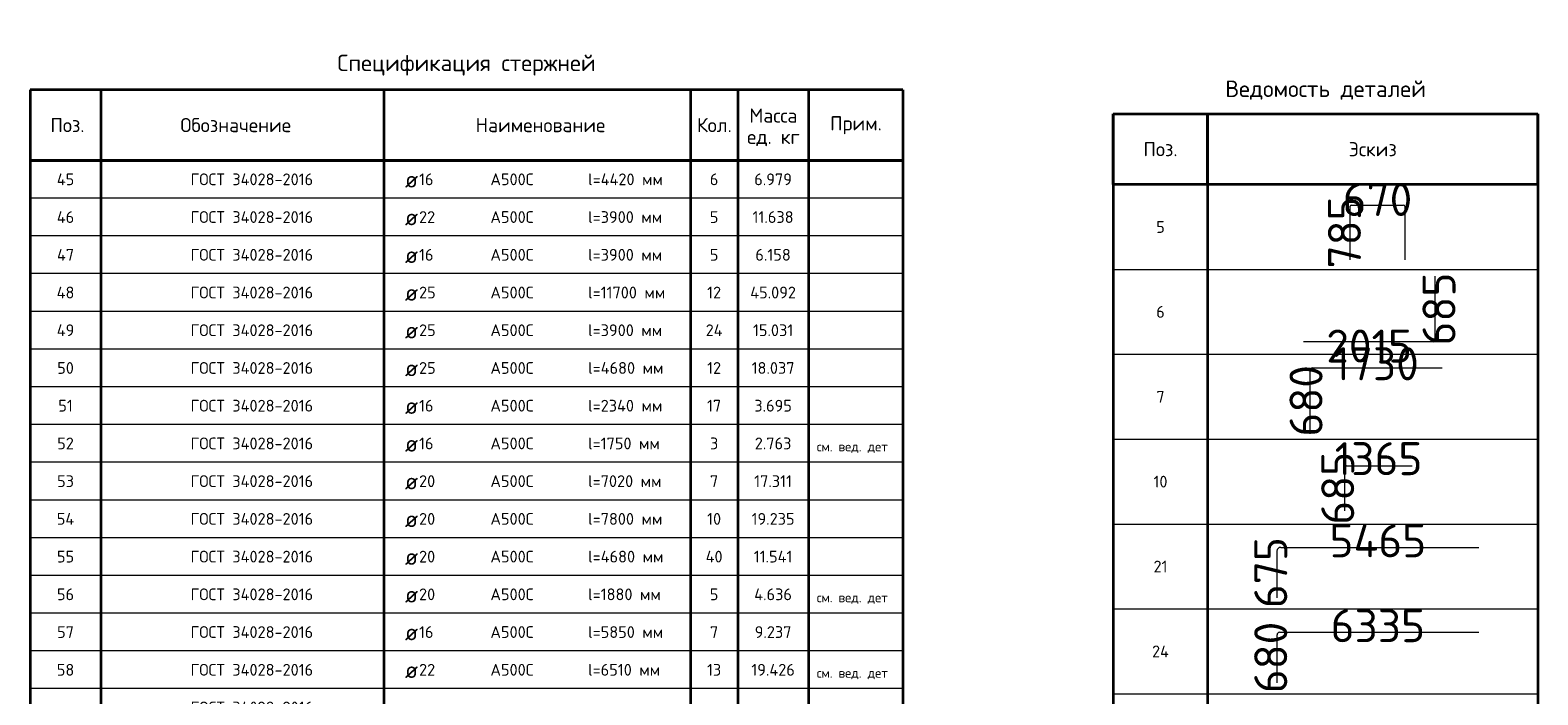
# Model space of a CAD drawing. Header units: millimetres. Extents: x -3483 to 105345, y -283423 to 72284.
# Tile 150 of 155: x 84819 to 91212, y 59000 to 61819. Entities that reach past the tile are written whole.
import ezdxf

# ---------------------------------------------------------------- set-up
doc = ezdxf.new("R2010")
doc.units = ezdxf.units.MM
doc.layers.add('Standard', color=7, linetype='Continuous', lineweight=25)
doc.styles.add('ARIAL', font='ARIAL.TTF')
doc.styles.add('ISOCPEUR', font='ISOCPEUR')

msp = doc.modelspace()

# ---------------------------------------------------------------- linework, layer by layer
at = {"layer": 'Standard', "color": 7, "linetype": 'Continuous', "lineweight": 35, "transparency": 33554687}
for p, q in [((88519.2, 61566.6), (84819.2, 61566.6)), ((84819.2, 61566.6), (84819.2, 61266.6)), ((85119.2, 61566.6), (85119.2, 61266.6)), ((86319.2, 61566.6), (86319.2, 61266.6)), ((87619.2, 61566.6), (87619.2, 61266.6)), ((87819.2, 61566.6), (87819.2, 61266.6)), ((88119.2, 61566.6), (88119.2, 61266.6)), ((88519.2, 61566.6), (88519.2, 61266.6)), ((89411.8, 61464.5), (91211.8, 61464.5)), ((89411.8, 61164.5), (89411.8, 61464.5)), ((89411.8, 61464.5), (89411.8, 60804.5)), ((89811.8, 61164.5), (89811.8, 61464.5)), ((89811.8, 61464.5), (89811.8, 60804.5)), ((91211.8, 61164.5), (91211.8, 61464.5)), ((91211.8, 61464.5), (91211.8, 60804.5)), ((88519.2, 61266.6), (84819.2, 61266.6)), ((84819.2, 61266.6), (88519.2, 61266.6)), ((84819.2, 61266.6), (88519.2, 61266.6)), ((84819.2, 61266.6), (88519.2, 61266.6)), ((84819.2, 61266.6), (88519.2, 61266.6)), ((84819.2, 61266.6), (84819.2, 61106.6)), ((85119.2, 61266.6), (85119.2, 61106.6)), ((86319.2, 61266.6), (86319.2, 61106.6)), ((87619.2, 61266.6), (87619.2, 61106.6)), ((87819.2, 61266.6), (87819.2, 61106.6)), ((88119.2, 61266.6), (88119.2, 61106.6)), ((88519.2, 61266.6), (88519.2, 61106.6)), ((91211.8, 61164.5), (89411.8, 61164.5)), ((84819.2, 61106.6), (84819.2, 60946.6)), ((85119.2, 61106.6), (85119.2, 60946.6)), ((86319.2, 61106.6), (86319.2, 60946.6)), ((87619.2, 61106.6), (87619.2, 60946.6)), ((87819.2, 61106.6), (87819.2, 60946.6)), ((88119.2, 61106.6), (88119.2, 60946.6)), ((88519.2, 61106.6), (88519.2, 60946.6)), ((89411.8, 61104.5), (89411.8, 60444.5)), ((89811.8, 61104.5), (89811.8, 60444.5)), ((91211.8, 61104.5), (91211.8, 60444.5)), ((84819.2, 60946.6), (84819.2, 60786.6)), ((85119.2, 60946.6), (85119.2, 60786.6)), ((86319.2, 60946.6), (86319.2, 60786.6)), ((87619.2, 60946.6), (87619.2, 60786.6)), ((87819.2, 60946.6), (87819.2, 60786.6)), ((88119.2, 60946.6), (88119.2, 60786.6)), ((88519.2, 60946.6), (88519.2, 60786.6)), ((84819.2, 60786.6), (84819.2, 60626.6)), ((85119.2, 60786.6), (85119.2, 60626.6)), ((86319.2, 60786.6), (86319.2, 60626.6)), ((87619.2, 60786.6), (87619.2, 60626.6)), ((87819.2, 60786.6), (87819.2, 60626.6)), ((88119.2, 60786.6), (88119.2, 60626.6)), ((88519.2, 60786.6), (88519.2, 60626.6)), ((89411.8, 60744.5), (89411.8, 60084.5)), ((89811.8, 60744.5), (89811.8, 60084.5)), ((91211.8, 60744.5), (91211.8, 60084.5)), ((84819.2, 60626.6), (84819.2, 60466.6)), ((85119.2, 60626.6), (85119.2, 60466.6)), ((86319.2, 60626.6), (86319.2, 60466.6)), ((87619.2, 60626.6), (87619.2, 60466.6)), ((87819.2, 60626.6), (87819.2, 60466.6)), ((88119.2, 60626.6), (88119.2, 60466.6)), ((88519.2, 60626.6), (88519.2, 60466.6)), ((84819.2, 60466.6), (84819.2, 60306.6)), ((85119.2, 60466.6), (85119.2, 60306.6)), ((86319.2, 60466.6), (86319.2, 60306.6)), ((87619.2, 60466.6), (87619.2, 60306.6)), ((87819.2, 60466.6), (87819.2, 60306.6)), ((88119.2, 60466.6), (88119.2, 60306.6)), ((88519.2, 60466.6), (88519.2, 60306.6)), ((89411.8, 60384.5), (89411.8, 59724.5)), ((89811.8, 60384.5), (89811.8, 59724.5)), ((91211.8, 60384.5), (91211.8, 59724.5)), ((84819.2, 60306.6), (84819.2, 60146.6)), ((85119.2, 60306.6), (85119.2, 60146.6)), ((86319.2, 60306.6), (86319.2, 60146.6)), ((87619.2, 60306.6), (87619.2, 60146.6)), ((87819.2, 60306.6), (87819.2, 60146.6)), ((88119.2, 60306.6), (88119.2, 60146.6)), ((88519.2, 60306.6), (88519.2, 60146.6)), ((84819.2, 60146.6), (84819.2, 59986.6)), ((85119.2, 60146.6), (85119.2, 59986.6)), ((86319.2, 60146.6), (86319.2, 59986.6)), ((87619.2, 60146.6), (87619.2, 59986.6)), ((87819.2, 60146.6), (87819.2, 59986.6)), ((88119.2, 60146.6), (88119.2, 59986.6)), ((88519.2, 60146.6), (88519.2, 59986.6)), ((84819.2, 59986.6), (84819.2, 59826.6)), ((85119.2, 59986.6), (85119.2, 59826.6)), ((86319.2, 59986.6), (86319.2, 59826.6)), ((87619.2, 59986.6), (87619.2, 59826.6)), ((87819.2, 59986.6), (87819.2, 59826.6)), ((88119.2, 59986.6), (88119.2, 59826.6)), ((88519.2, 59986.6), (88519.2, 59826.6)), ((89411.8, 60024.5), (89411.8, 59364.5)), ((89811.8, 60024.5), (89811.8, 59364.5)), ((91211.8, 60024.5), (91211.8, 59364.5)), ((84819.2, 59826.6), (84819.2, 59666.6)), ((85119.2, 59826.6), (85119.2, 59666.6)), ((86319.2, 59826.6), (86319.2, 59666.6)), ((87619.2, 59826.6), (87619.2, 59666.6)), ((87819.2, 59826.6), (87819.2, 59666.6)), ((88119.2, 59826.6), (88119.2, 59666.6)), ((88519.2, 59826.6), (88519.2, 59666.6)), ((84819.2, 59666.6), (84819.2, 59506.6)), ((85119.2, 59666.6), (85119.2, 59506.6)), ((86319.2, 59666.6), (86319.2, 59506.6)), ((87619.2, 59666.6), (87619.2, 59506.6)), ((87819.2, 59666.6), (87819.2, 59506.6)), ((88119.2, 59666.6), (88119.2, 59506.6)), ((88519.2, 59666.6), (88519.2, 59506.6)), ((89411.8, 59664.5), (89411.8, 59004.5)), ((89811.8, 59664.5), (89811.8, 59004.5)), ((91211.8, 59664.5), (91211.8, 59004.5)), ((84819.2, 59506.6), (84819.2, 59346.6)), ((85119.2, 59506.6), (85119.2, 59346.6)), ((86319.2, 59506.6), (86319.2, 59346.6)), ((87619.2, 59506.6), (87619.2, 59346.6)), ((87819.2, 59506.6), (87819.2, 59346.6)), ((88119.2, 59506.6), (88119.2, 59346.6)), ((88519.2, 59506.6), (88519.2, 59346.6)), ((84819.2, 59346.6), (84819.2, 59186.6)), ((85119.2, 59346.6), (85119.2, 59186.6)), ((86319.2, 59346.6), (86319.2, 59186.6)), ((87619.2, 59346.6), (87619.2, 59186.6)), ((87819.2, 59346.6), (87819.2, 59186.6)), ((88119.2, 59346.6), (88119.2, 59186.6)), ((88519.2, 59346.6), (88519.2, 59186.6)), ((89411.8, 59304.5), (89411.8, 58644.5)), ((89811.8, 59304.5), (89811.8, 58644.5)), ((91211.8, 59304.5), (91211.8, 58644.5)), ((84819.2, 59186.6), (84819.2, 59026.6)), ((85119.2, 59186.6), (85119.2, 59026.6)), ((86319.2, 59186.6), (86319.2, 59026.6)), ((87619.2, 59186.6), (87619.2, 59026.6)), ((87819.2, 59186.6), (87819.2, 59026.6)), ((88119.2, 59186.6), (88119.2, 59026.6)), ((88519.2, 59186.6), (88519.2, 59026.6)), ((84819.2, 59026.6), (84819.2, 58866.6)), ((85119.2, 59026.6), (85119.2, 58866.6)), ((86319.2, 59026.6), (86319.2, 58866.6)), ((87619.2, 59026.6), (87619.2, 58866.6)), ((87819.2, 59026.6), (87819.2, 58866.6)), ((88119.2, 59026.6), (88119.2, 58866.6)), ((88519.2, 59026.6), (88519.2, 58866.6))]:
    msp.add_line(p, q, dxfattribs=at)
at = {"layer": 'Standard', "color": 7, "linetype": 'Continuous', "lineweight": 13, "transparency": 33554687}
for p, q in [((88519.2, 61266.6), (84819.2, 61266.6)), ((88519.2, 61266.6), (84819.2, 61266.6)), ((88519.2, 61266.6), (84819.2, 61266.6)), ((88519.2, 61266.6), (84819.2, 61266.6)), ((88519.2, 61266.6), (84819.2, 61266.6)), ((88519.2, 61266.6), (84819.2, 61266.6)), ((88519.2, 61266.6), (84819.2, 61266.6)), ((88519.2, 61106.6), (84819.2, 61106.6)), ((88519.2, 60946.6), (84819.2, 60946.6)), ((89411.8, 60804.5), (91211.8, 60804.5)), ((88519.2, 60786.6), (84819.2, 60786.6)), ((88519.2, 60626.6), (84819.2, 60626.6)), ((88519.2, 60466.6), (84819.2, 60466.6)), ((89411.8, 60444.5), (91211.8, 60444.5)), ((88519.2, 60306.6), (84819.2, 60306.6)), ((88519.2, 60146.6), (84819.2, 60146.6)), ((89411.8, 60084.5), (91211.8, 60084.5)), ((88519.2, 59986.6), (84819.2, 59986.6)), ((88519.2, 59826.6), (84819.2, 59826.6)), ((89411.8, 59724.5), (91211.8, 59724.5)), ((88519.2, 59666.6), (84819.2, 59666.6)), ((88519.2, 59506.6), (84819.2, 59506.6)), ((88519.2, 59346.6), (84819.2, 59346.6)), ((89411.8, 59364.5), (91211.8, 59364.5)), ((88519.2, 59186.6), (84819.2, 59186.6)), ((88519.2, 59026.6), (84819.2, 59026.6)), ((89411.8, 59004.5), (91211.8, 59004.5))]:
    msp.add_line(p, q, dxfattribs=at)
at = {"layer": 'Standard', "color": 41, "linetype": 'Continuous', "lineweight": 18, "transparency": 33554687}
for p, q in [((90416.1, 60845.9), (90416.1, 61072.4)), ((90420.7, 61077), (90642.6, 61077)), ((90647.2, 61072.4), (90647.2, 60845.9)), ((90775.6, 60775.9), (90775.6, 60501.1)), ((90771.5, 60497), (90217.7, 60497)), ((90393.4, 59781.3), (90393.4, 59964.9)), ((90400.5, 59972), (90679.5, 59972))]:
    msp.add_line(p, q, dxfattribs=at)
at = {"layer": 'Standard', "color": 180, "linetype": 'Continuous', "lineweight": 18, "transparency": 33554687}
for p, q in [((90246.3, 60107.4), (90246.3, 60377.9)), ((90255.3, 60387), (90805.5, 60387))]:
    msp.add_line(p, q, dxfattribs=at)
at = {"layer": 'Standard', "color": 40, "linetype": 'Continuous', "lineweight": 18, "transparency": 33554687}
for p, q in [((90105.9, 59411.9), (90105.9, 59610.1)), ((90121.5, 59625.7), (90961.2, 59625.7))]:
    msp.add_line(p, q, dxfattribs=at)
at = {"layer": 'Standard', "color": 240, "linetype": 'Continuous', "lineweight": 18, "transparency": 33554687}
for p, q in [((90116.7, 59265.7), (90961.2, 59265.7)), ((90105.9, 59051.9), (90105.9, 59254.9))]:
    msp.add_line(p, q, dxfattribs=at)
at = {"layer": 'Standard', "color": 41, "linetype": 'Continuous', "lineweight": 18, "transparency": 33554687}
for centre, radius, start, end in [((90420.7, 61072.4), 4.61, 90, 180), ((90642.6, 61072.4), 4.61, 0, 90), ((90771.5, 60501.1), 4.11, 270, 0), ((90400.5, 59964.9), 7.13, 90, 180)]:
    msp.add_arc(centre, radius, start, end, dxfattribs=at)
at = {"layer": 'Standard', "color": 180, "linetype": 'Continuous', "lineweight": 18, "transparency": 33554687}
msp.add_arc((90255.3, 60377.9), 9.06, 90, 180, dxfattribs=at)
at = {"layer": 'Standard', "color": 40, "linetype": 'Continuous', "lineweight": 18, "transparency": 33554687}
msp.add_arc((90121.5, 59610.1), 15.7, 90, 180, dxfattribs=at)
at = {"layer": 'Standard', "color": 240, "linetype": 'Continuous', "lineweight": 18, "transparency": 33554687}
msp.add_arc((90116.7, 59254.9), 10.8, 90, 180, dxfattribs=at)

# ---------------------------------------------------------------- texts
at = {"layer": 'Standard', "color": 7, "linetype": 'Continuous', "lineweight": 35, "transparency": 33554687, "style": 'ISOCPEUR'}
for s, insert, char_height, width, attachment_point in [('\\A1;{\\fISOCPEUR|i0|b0;\\H70.000000;\\W1.000000;\\C7;Спецификация стержней}\\P', (86669.2, 61626.6), 70, 1112.551, 8), ('\\A1;{\\fISOCPEUR|i0|b0;\\H70.000000;\\W1.000000;\\C7;Ведомость деталей}\\P', (90311.8, 61524.5), 70, 902.444, 8), ('\\A1;{\\fISOCPEUR|i0|b0;\\H60.000000;\\W1.000000;\\C7;Поз.}\\P', (84977.3, 61416.6), 60, 174.736, 5), ('\\A1;{\\fISOCPEUR|i0|b0;\\H60.000000;\\W1.000000;\\C7;Обозначение}\\P', (85690.7, 61416.6), 60, 500.255, 5), ('\\A1;{\\fISOCPEUR|i0|b0;\\H60.000000;\\W1.000000;\\C7;Наименование}\\P', (86982.7, 61416.6), 60, 557.333, 5), ('\\A1;{\\fISOCPEUR|i0|b0;\\H60.000000;\\W1.000000;\\C7;Кол.}\\P', (87719.9, 61416.6), 60, 177.778, 5), ('\\A1;{\\fISOCPEUR|i0|b0;\\H60.000000;\\W1.000000;\\C7;Прим.}\\P', (88320.5, 61416), 60, 226.286, 5), ('\\A1;{\\fISOCPEUR|i0|b0;\\H60.000000;\\W1.000000;\\C7;Поз.}\\P', (89611.8, 61314.5), 60, 174.736, 5), ('\\A1;{\\fISOCPEUR|i0|b0;\\H60.000000;\\W1.000000;\\C7;Эскиз}\\P', (90511.8, 61314.5), 60, 235.356, 5), ('\\A1;{\\fISOCPEUR|i0|b0;\\H50.000000;\\W1.000000;\\C7;ГОСТ 34028-2016}\\P', (85499.2, 61186.6), 50, 549.083, 4), ('\\A1;{\\fISOCPEUR|i0|b0;\\H50.000000;\\W1.000000;\\C7;45}\\P', (84969.2, 61186.6), 50, 97.059, 5), ('\\A1;{\\fISOCPEUR|i0|b0;\\H70.000000;\\W1.000000;\\C7;ø}\\P', (86408.3, 61186.6), 70, 91.636, 4), ('\\A1;{\\fISOCPEUR|i0|b0;\\H50.000000;\\W1.000000;\\C7;16}\\P', (86468.1, 61186.6), 50, 78.75, 4), ('\\A1;{\\fISOCPEUR|i0|b0;\\H50.000000;\\W1.000000;\\C7;А500С}\\P', (86770.5, 61186.6), 50, 208.718, 4), ('\\A1;{\\fISOCPEUR|i0|b0;\\H50.000000;\\W1.000000;\\C7;l=4420 мм}\\P', (87184.7, 61186.6), 50, 339.231, 4), ('\\A1;{\\fISOCPEUR|i0|b0;\\H50.000000;\\W1.000000;\\C7;6}\\P', (87719.2, 61186.6), 50, 54.444, 5), ('\\A1;{\\fISOCPEUR|i0|b0;\\H50.000000;\\W1.000000;\\C7;6.979}\\P', (87969.2, 61186.6), 50, 178.485, 5), ('\\A1;{\\fISOCPEUR|i0|b0;\\H50.000000;\\W1.000000;\\C7;46}\\P', (84969.2, 61026.6), 50, 97.059, 5), ('\\A1;{\\fISOCPEUR|i0|b0;\\H50.000000;\\W1.000000;\\C7;ГОСТ 34028-2016}\\P', (85499.2, 61026.6), 50, 549.083, 4), ('\\A1;{\\fISOCPEUR|i0|b0;\\H50.000000;\\W1.000000;\\C7;22}\\P', (86468.1, 61026.6), 50, 91.875, 4), ('\\A1;{\\fISOCPEUR|i0|b0;\\H50.000000;\\W1.000000;\\C7;А500С}\\P', (86770.5, 61026.6), 50, 208.718, 4), ('\\A1;{\\fISOCPEUR|i0|b0;\\H50.000000;\\W1.000000;\\C7;l=3900 мм}\\P', (87184.7, 61026.6), 50, 329.206, 4), ('\\A1;{\\fISOCPEUR|i0|b0;\\H50.000000;\\W1.000000;\\C7;5}\\P', (87719.2, 61026.6), 50, 54.444, 5), ('\\A1;{\\fISOCPEUR|i0|b0;\\H50.000000;\\W1.000000;\\C7;11.638}\\P', (87969.2, 61026.6), 50, 191.25, 5), ('\\A1;{\\fISOCPEUR|i0|b0;\\H70.000000;\\W1.000000;\\C7;ø}\\P', (86408.3, 61026.6), 70, 91.636, 4), ('\\A1;{\\fISOCPEUR|i0|b0;\\H50.000000;\\W1.000000;\\C7;5}\\P', (89611.8, 60984.5), 50, 54.444, 5), ('\\A1;{\\fISOCPEUR|i0|b0;\\H50.000000;\\W1.000000;\\C7;ГОСТ 34028-2016}\\P', (85499.2, 60866.6), 50, 549.083, 4), ('\\A1;{\\fISOCPEUR|i0|b0;\\H50.000000;\\W1.000000;\\C7;47}\\P', (84969.2, 60866.6), 50, 97.059, 5), ('\\A1;{\\fISOCPEUR|i0|b0;\\H70.000000;\\W1.000000;\\C7;ø}\\P', (86408.3, 60866.6), 70, 91.636, 4), ('\\A1;{\\fISOCPEUR|i0|b0;\\H50.000000;\\W1.000000;\\C7;16}\\P', (86468.1, 60866.6), 50, 78.75, 4), ('\\A1;{\\fISOCPEUR|i0|b0;\\H50.000000;\\W1.000000;\\C7;А500С}\\P', (86770.5, 60866.6), 50, 208.718, 4), ('\\A1;{\\fISOCPEUR|i0|b0;\\H50.000000;\\W1.000000;\\C7;l=3900 мм}\\P', (87184.7, 60866.6), 50, 329.206, 4), ('\\A1;{\\fISOCPEUR|i0|b0;\\H50.000000;\\W1.000000;\\C7;5}\\P', (87719.2, 60866.6), 50, 54.444, 5), ('\\A1;{\\fISOCPEUR|i0|b0;\\H50.000000;\\W1.000000;\\C7;6.158}\\P', (87969.2, 60866.6), 50, 166.97, 5), ('\\A1;{\\fISOCPEUR|i0|b0;\\H50.000000;\\W1.000000;\\C7;48}\\P', (84969.2, 60706.6), 50, 97.059, 5), ('\\A1;{\\fISOCPEUR|i0|b0;\\H50.000000;\\W1.000000;\\C7;ГОСТ 34028-2016}\\P', (85499.2, 60706.6), 50, 549.083, 4), ('\\A1;{\\fISOCPEUR|i0|b0;\\H50.000000;\\W1.000000;\\C7;25}\\P', (86468.1, 60706.6), 50, 91.875, 4), ('\\A1;{\\fISOCPEUR|i0|b0;\\H50.000000;\\W1.000000;\\C7;А500С}\\P', (86770.5, 60706.6), 50, 208.718, 4), ('\\A1;{\\fISOCPEUR|i0|b0;\\H50.000000;\\W1.000000;\\C7;l=11700 мм}\\P', (87184.7, 60706.6), 50, 342.857, 4), ('\\A1;{\\fISOCPEUR|i0|b0;\\H50.000000;\\W1.000000;\\C7;12}\\P', (87719.2, 60706.6), 50, 78.75, 5), ('\\A1;{\\fISOCPEUR|i0|b0;\\H50.000000;\\W1.000000;\\C7;45.092}\\P', (87969.2, 60706.6), 50, 218.78, 5), ('\\A1;{\\fISOCPEUR|i0|b0;\\H70.000000;\\W1.000000;\\C7;ø}\\P', (86408.3, 60706.6), 70, 91.636, 4), ('\\A1;{\\fISOCPEUR|i0|b0;\\H50.000000;\\W1.000000;\\C7;ГОСТ 34028-2016}\\P', (85499.2, 60546.6), 50, 549.083, 4), ('\\A1;{\\fISOCPEUR|i0|b0;\\H50.000000;\\W1.000000;\\C7;6}\\P', (89611.8, 60624.5), 50, 54.444, 5), ('\\A1;{\\fISOCPEUR|i0|b0;\\H50.000000;\\W1.000000;\\C7;49}\\P', (84969.2, 60546.6), 50, 97.059, 5), ('\\A1;{\\fISOCPEUR|i0|b0;\\H70.000000;\\W1.000000;\\C7;ø}\\P', (86408.3, 60546.6), 70, 91.636, 4), ('\\A1;{\\fISOCPEUR|i0|b0;\\H50.000000;\\W1.000000;\\C7;25}\\P', (86468.1, 60546.6), 50, 91.875, 4), ('\\A1;{\\fISOCPEUR|i0|b0;\\H50.000000;\\W1.000000;\\C7;А500С}\\P', (86770.5, 60546.6), 50, 208.718, 4), ('\\A1;{\\fISOCPEUR|i0|b0;\\H50.000000;\\W1.000000;\\C7;l=3900 мм}\\P', (87184.7, 60546.6), 50, 329.206, 4), ('\\A1;{\\fISOCPEUR|i0|b0;\\H50.000000;\\W1.000000;\\C7;24}\\P', (87719.2, 60546.6), 50, 97.059, 5), ('\\A1;{\\fISOCPEUR|i0|b0;\\H50.000000;\\W1.000000;\\C7;15.031}\\P', (87969.2, 60546.6), 50, 191.25, 5), ('\\A1;{\\fISOCPEUR|i0|b0;\\H50.000000;\\W1.000000;\\C7;50}\\P', (84969.2, 60386.6), 50, 91.875, 5), ('\\A1;{\\fISOCPEUR|i0|b0;\\H50.000000;\\W1.000000;\\C7;ГОСТ 34028-2016}\\P', (85499.2, 60386.6), 50, 549.083, 4), ('\\A1;{\\fISOCPEUR|i0|b0;\\H50.000000;\\W1.000000;\\C7;25}\\P', (86468.1, 60386.6), 50, 91.875, 4), ('\\A1;{\\fISOCPEUR|i0|b0;\\H50.000000;\\W1.000000;\\C7;А500С}\\P', (86770.5, 60386.6), 50, 208.718, 4), ('\\A1;{\\fISOCPEUR|i0|b0;\\H50.000000;\\W1.000000;\\C7;l=4680 мм}\\P', (87184.7, 60386.6), 50, 334.219, 4), ('\\A1;{\\fISOCPEUR|i0|b0;\\H50.000000;\\W1.000000;\\C7;12}\\P', (87719.2, 60386.6), 50, 78.75, 5), ('\\A1;{\\fISOCPEUR|i0|b0;\\H50.000000;\\W1.000000;\\C7;18.037}\\P', (87969.2, 60386.6), 50, 202.5, 5), ('\\A1;{\\fISOCPEUR|i0|b0;\\H70.000000;\\W1.000000;\\C7;ø}\\P', (86408.3, 60386.6), 70, 91.636, 4), ('\\A1;{\\fISOCPEUR|i0|b0;\\H50.000000;\\W1.000000;\\C7;ГОСТ 34028-2016}\\P', (85499.2, 60226.6), 50, 549.083, 4), ('\\A1;{\\fISOCPEUR|i0|b0;\\H50.000000;\\W1.000000;\\C7;7}\\P', (89611.8, 60264.5), 50, 54.444, 5), ('\\A1;{\\fISOCPEUR|i0|b0;\\H50.000000;\\W1.000000;\\C7;51}\\P', (84969.2, 60226.6), 50, 78.75, 5), ('\\A1;{\\fISOCPEUR|i0|b0;\\H70.000000;\\W1.000000;\\C7;ø}\\P', (86408.3, 60226.6), 70, 91.636, 4), ('\\A1;{\\fISOCPEUR|i0|b0;\\H50.000000;\\W1.000000;\\C7;16}\\P', (86468.1, 60226.6), 50, 78.75, 4), ('\\A1;{\\fISOCPEUR|i0|b0;\\H50.000000;\\W1.000000;\\C7;А500С}\\P', (86770.5, 60226.6), 50, 208.718, 4), ('\\A1;{\\fISOCPEUR|i0|b0;\\H50.000000;\\W1.000000;\\C7;l=2340 мм}\\P', (87184.7, 60226.6), 50, 334.219, 4), ('\\A1;{\\fISOCPEUR|i0|b0;\\H50.000000;\\W1.000000;\\C7;17}\\P', (87719.2, 60226.6), 50, 78.75, 5), ('\\A1;{\\fISOCPEUR|i0|b0;\\H50.000000;\\W1.000000;\\C7;3.695}\\P', (87969.2, 60226.6), 50, 178.485, 5), ('\\A1;{\\fISOCPEUR|i0|b0;\\H50.000000;\\W1.000000;\\C7;52}\\P', (84969.2, 60066.6), 50, 91.875, 5), ('\\A1;{\\fISOCPEUR|i0|b0;\\H50.000000;\\W1.000000;\\C7;ГОСТ 34028-2016}\\P', (85499.2, 60066.6), 50, 549.083, 4), ('\\A1;{\\fISOCPEUR|i0|b0;\\H50.000000;\\W1.000000;\\C7;16}\\P', (86468.1, 60066.6), 50, 78.75, 4), ('\\A1;{\\fISOCPEUR|i0|b0;\\H50.000000;\\W1.000000;\\C7;А500С}\\P', (86770.5, 60066.6), 50, 208.718, 4), ('\\A1;{\\fISOCPEUR|i0|b0;\\H50.000000;\\W1.000000;\\C7;l=1750 мм}\\P', (87184.7, 60066.6), 50, 318.413, 4), ('\\A1;{\\fISOCPEUR|i0|b0;\\H50.000000;\\W1.000000;\\C7;3}\\P', (87719.2, 60066.6), 50, 54.444, 5), ('\\A1;{\\fISOCPEUR|i0|b0;\\H50.000000;\\W1.000000;\\C7;2.763}\\P', (87969.2, 60066.6), 50, 178.485, 5), ('\\A1;{\\fISOCPEUR|i0|b0;\\H70.000000;\\W1.000000;\\C7;ø}\\P', (86408.3, 60066.6), 70, 91.636, 4), ('\\A1;{\\fISOCPEUR|i0|b0;\\H50.000000;\\W1.000000;\\C7;ГОСТ 34028-2016}\\P', (85499.2, 59906.6), 50, 549.083, 4), ('\\A1;{\\fISOCPEUR|i0|b0;\\H50.000000;\\W1.000000;\\C7;53}\\P', (84969.2, 59906.6), 50, 91.875, 5), ('\\A1;{\\fISOCPEUR|i0|b0;\\H70.000000;\\W1.000000;\\C7;ø}\\P', (86408.3, 59906.6), 70, 91.636, 4), ('\\A1;{\\fISOCPEUR|i0|b0;\\H50.000000;\\W1.000000;\\C7;20}\\P', (86468.1, 59906.6), 50, 91.875, 4), ('\\A1;{\\fISOCPEUR|i0|b0;\\H50.000000;\\W1.000000;\\C7;А500С}\\P', (86770.5, 59906.6), 50, 208.718, 4), ('\\A1;{\\fISOCPEUR|i0|b0;\\H50.000000;\\W1.000000;\\C7;l=7020 мм}\\P', (87184.7, 59906.6), 50, 329.206, 4), ('\\A1;{\\fISOCPEUR|i0|b0;\\H50.000000;\\W1.000000;\\C7;7}\\P', (87719.2, 59906.6), 50, 54.444, 5), ('\\A1;{\\fISOCPEUR|i0|b0;\\H50.000000;\\W1.000000;\\C7;17.311}\\P', (87969.2, 59906.6), 50, 180, 5), ('\\A1;{\\fISOCPEUR|i0|b0;\\H50.000000;\\W1.000000;\\C7;10}\\P', (89611.8, 59904.5), 50, 78.75, 5), ('\\A1;{\\fISOCPEUR|i0|b0;\\H50.000000;\\W1.000000;\\C7;54}\\P', (84969.2, 59746.6), 50, 97.059, 5), ('\\A1;{\\fISOCPEUR|i0|b0;\\H50.000000;\\W1.000000;\\C7;ГОСТ 34028-2016}\\P', (85499.2, 59746.6), 50, 549.083, 4), ('\\A1;{\\fISOCPEUR|i0|b0;\\H50.000000;\\W1.000000;\\C7;20}\\P', (86468.1, 59746.6), 50, 91.875, 4), ('\\A1;{\\fISOCPEUR|i0|b0;\\H50.000000;\\W1.000000;\\C7;А500С}\\P', (86770.5, 59746.6), 50, 208.718, 4), ('\\A1;{\\fISOCPEUR|i0|b0;\\H50.000000;\\W1.000000;\\C7;l=7800 мм}\\P', (87184.7, 59746.6), 50, 329.206, 4), ('\\A1;{\\fISOCPEUR|i0|b0;\\H50.000000;\\W1.000000;\\C7;10}\\P', (87719.2, 59746.6), 50, 78.75, 5), ('\\A1;{\\fISOCPEUR|i0|b0;\\H50.000000;\\W1.000000;\\C7;19.235}\\P', (87969.2, 59746.6), 50, 202.5, 5), ('\\A1;{\\fISOCPEUR|i0|b0;\\H70.000000;\\W1.000000;\\C7;ø}\\P', (86408.3, 59746.6), 70, 91.636, 4), ('\\A1;{\\fISOCPEUR|i0|b0;\\H50.000000;\\W1.000000;\\C7;ГОСТ 34028-2016}\\P', (85499.2, 59586.6), 50, 549.083, 4), ('\\A1;{\\fISOCPEUR|i0|b0;\\H50.000000;\\W1.000000;\\C7;55}\\P', (84969.2, 59586.6), 50, 91.875, 5), ('\\A1;{\\fISOCPEUR|i0|b0;\\H70.000000;\\W1.000000;\\C7;ø}\\P', (86408.3, 59586.6), 70, 91.636, 4), ('\\A1;{\\fISOCPEUR|i0|b0;\\H50.000000;\\W1.000000;\\C7;20}\\P', (86468.1, 59586.6), 50, 91.875, 4), ('\\A1;{\\fISOCPEUR|i0|b0;\\H50.000000;\\W1.000000;\\C7;А500С}\\P', (86770.5, 59586.6), 50, 208.718, 4), ('\\A1;{\\fISOCPEUR|i0|b0;\\H50.000000;\\W1.000000;\\C7;l=4680 мм}\\P', (87184.7, 59586.6), 50, 334.219, 4), ('\\A1;{\\fISOCPEUR|i0|b0;\\H50.000000;\\W1.000000;\\C7;40}\\P', (87719.2, 59586.6), 50, 97.059, 5), ('\\A1;{\\fISOCPEUR|i0|b0;\\H50.000000;\\W1.000000;\\C7;11.541}\\P', (87969.2, 59586.6), 50, 185.122, 5), ('\\A1;{\\fISOCPEUR|i0|b0;\\H50.000000;\\W1.000000;\\C7;21}\\P', (89611.8, 59544.5), 50, 78.75, 5), ('\\A1;{\\fISOCPEUR|i0|b0;\\H50.000000;\\W1.000000;\\C7;56}\\P', (84969.2, 59426.6), 50, 91.875, 5), ('\\A1;{\\fISOCPEUR|i0|b0;\\H50.000000;\\W1.000000;\\C7;ГОСТ 34028-2016}\\P', (85499.2, 59426.6), 50, 549.083, 4), ('\\A1;{\\fISOCPEUR|i0|b0;\\H50.000000;\\W1.000000;\\C7;20}\\P', (86468.1, 59426.6), 50, 91.875, 4), ('\\A1;{\\fISOCPEUR|i0|b0;\\H50.000000;\\W1.000000;\\C7;А500С}\\P', (86770.5, 59426.6), 50, 208.718, 4), ('\\A1;{\\fISOCPEUR|i0|b0;\\H50.000000;\\W1.000000;\\C7;l=1880 мм}\\P', (87184.7, 59426.6), 50, 318.413, 4), ('\\A1;{\\fISOCPEUR|i0|b0;\\H50.000000;\\W1.000000;\\C7;5}\\P', (87719.2, 59426.6), 50, 54.444, 5), ('\\A1;{\\fISOCPEUR|i0|b0;\\H50.000000;\\W1.000000;\\C7;4.636}\\P', (87969.2, 59426.6), 50, 183.529, 5), ('\\A1;{\\fISOCPEUR|i0|b0;\\H70.000000;\\W1.000000;\\C7;ø}\\P', (86408.3, 59426.6), 70, 91.636, 4), ('\\A1;{\\fISOCPEUR|i0|b0;\\H50.000000;\\W1.000000;\\C7;ГОСТ 34028-2016}\\P', (85499.2, 59266.6), 50, 549.083, 4), ('\\A1;{\\fISOCPEUR|i0|b0;\\H50.000000;\\W1.000000;\\C7;57}\\P', (84969.2, 59266.6), 50, 91.875, 5), ('\\A1;{\\fISOCPEUR|i0|b0;\\H70.000000;\\W1.000000;\\C7;ø}\\P', (86408.3, 59266.6), 70, 91.636, 4), ('\\A1;{\\fISOCPEUR|i0|b0;\\H50.000000;\\W1.000000;\\C7;16}\\P', (86468.1, 59266.6), 50, 78.75, 4), ('\\A1;{\\fISOCPEUR|i0|b0;\\H50.000000;\\W1.000000;\\C7;А500С}\\P', (86770.5, 59266.6), 50, 208.718, 4), ('\\A1;{\\fISOCPEUR|i0|b0;\\H50.000000;\\W1.000000;\\C7;l=5850 мм}\\P', (87184.7, 59266.6), 50, 329.206, 4), ('\\A1;{\\fISOCPEUR|i0|b0;\\H50.000000;\\W1.000000;\\C7;7}\\P', (87719.2, 59266.6), 50, 54.444, 5), ('\\A1;{\\fISOCPEUR|i0|b0;\\H50.000000;\\W1.000000;\\C7;9.237}\\P', (87969.2, 59266.6), 50, 178.485, 5), ('\\A1;{\\fISOCPEUR|i0|b0;\\H50.000000;\\W1.000000;\\C7;24}\\P', (89611.8, 59184.5), 50, 97.059, 5), ('\\A1;{\\fISOCPEUR|i0|b0;\\H50.000000;\\W1.000000;\\C7;58}\\P', (84969.2, 59106.6), 50, 91.875, 5), ('\\A1;{\\fISOCPEUR|i0|b0;\\H50.000000;\\W1.000000;\\C7;ГОСТ 34028-2016}\\P', (85499.2, 59106.6), 50, 549.083, 4), ('\\A1;{\\fISOCPEUR|i0|b0;\\H50.000000;\\W1.000000;\\C7;22}\\P', (86468.1, 59106.6), 50, 91.875, 4), ('\\A1;{\\fISOCPEUR|i0|b0;\\H50.000000;\\W1.000000;\\C7;А500С}\\P', (86770.5, 59106.6), 50, 208.718, 4), ('\\A1;{\\fISOCPEUR|i0|b0;\\H50.000000;\\W1.000000;\\C7;l=6510 мм}\\P', (87184.7, 59106.6), 50, 318.413, 4), ('\\A1;{\\fISOCPEUR|i0|b0;\\H50.000000;\\W1.000000;\\C7;13}\\P', (87719.2, 59106.6), 50, 78.75, 5), ('\\A1;{\\fISOCPEUR|i0|b0;\\H50.000000;\\W1.000000;\\C7;19.426}\\P', (87969.2, 59106.6), 50, 207.561, 5), ('\\A1;{\\fISOCPEUR|i0|b0;\\H70.000000;\\W1.000000;\\C7;ø}\\P', (86408.3, 59106.6), 70, 91.636, 4), ('\\A1;{\\fISOCPEUR|i0|b0;\\H50.000000;\\W1.000000;\\C7;ГОСТ 34028-2016}\\P', (85499.2, 58946.6), 50, 549.083, 4)]:
    msp.add_mtext(s, dxfattribs=dict(at, insert=insert, char_height=char_height, width=width, attachment_point=attachment_point))
at = {"layer": 'Standard', "color": 7, "linetype": 'Continuous', "lineweight": 35, "transparency": 33554687, "insert": (87970.5, 61487.1), "char_height": 60, "width": 248.903, "attachment_point": 2, "line_spacing_factor": 0.903614, "style": 'ARIAL'}
msp.add_mtext('\\A1;{\\fISOCPEUR|i0|b0;\\H60.000000;\\W1.000000;\\C7;Масса}\\P{\\fISOCPEUR|i0|b0;\\H60.000000;\\W1.000000;\\C7;ед. кг}\\P', dxfattribs=at)
at = {"layer": 'Standard', "color": 7, "linetype": 'Continuous', "lineweight": 13, "transparency": 33554687, "char_height": 40, "attachment_point": 7}
for s, insert, width, style in [('}\\P', (88154.3, 61146.5), 13.985, 'ARIAL'), ('}\\P', (88154.3, 60986.5), 13.985, 'ARIAL'), ('}\\P', (88154.3, 60826.5), 13.985, 'ARIAL'), ('}\\P', (88154.3, 60666.5), 13.985, 'ARIAL'), ('}\\P', (88154.3, 60506.5), 13.985, 'ARIAL'), ('}\\P', (88154.3, 60346.5), 13.985, 'ARIAL'), ('}\\P', (88154.3, 60186.5), 13.985, 'ARIAL'), ('\\A1;{\\fISOCPEUR|i0|b0;\\H40.000000;\\W1.000000;\\C7;см. вед. дет}\\P', (88154.3, 60026.5), 323.487, 'ISOCPEUR'), ('}\\P', (88154.3, 59866.5), 13.985, 'ARIAL'), ('}\\P', (88154.3, 59706.5), 13.985, 'ARIAL'), ('}\\P', (88154.3, 59546.5), 13.985, 'ARIAL'), ('\\A1;{\\fISOCPEUR|i0|b0;\\H40.000000;\\W1.000000;\\C7;см. вед. дет}\\P', (88154.3, 59386.5), 323.487, 'ISOCPEUR'), ('}\\P', (88154.3, 59226.5), 13.985, 'ARIAL'), ('\\A1;{\\fISOCPEUR|i0|b0;\\H40.000000;\\W1.000000;\\C7;см. вед. дет}\\P', (88154.3, 59066.5), 323.487, 'ISOCPEUR')]:
    msp.add_mtext(s, dxfattribs=dict(at, insert=insert, width=width, style=style))
at = {"layer": 'Standard', "color": 7, "linetype": 'Continuous', "lineweight": 25, "transparency": 33554687, "char_height": 140, "attachment_point": 5, "style": 'ISOCPEUR'}
for s, insert, width in [('\\A1;{\\fISOCPEUR|i0|b0;\\H140.000000;\\W1.000000;\\C7;670}\\P', (90531.6, 61101.2), 357.913), ('\\A1;{\\fISOCPEUR|i0|b0;\\H140.000000;\\W1.000000;\\C7;2015}\\P', (90496.6, 60479.7), 424.667), ('\\A1;{\\fISOCPEUR|i0|b0;\\H140.000000;\\W1.000000;\\C7;1730}\\P', (90525.9, 60404.3), 424.667), ('\\A1;{\\fISOCPEUR|i0|b0;\\H140.000000;\\W1.000000;\\C7;1365}\\P', (90536.4, 60002), 424.667), ('\\A1;{\\fISOCPEUR|i0|b0;\\H140.000000;\\W1.000000;\\C7;5465}\\P', (90533.5, 59653.7), 471.484), ('\\A1;{\\fISOCPEUR|i0|b0;\\H140.000000;\\W1.000000;\\C7;6335}\\P', (90533.5, 59293.7), 457.333)]:
    msp.add_mtext(s, dxfattribs=dict(at, insert=insert, width=width))
at = {"layer": 'Standard', "color": 7, "linetype": 'Continuous', "lineweight": 25, "transparency": 33554687, "char_height": 140, "width": 357.913, "attachment_point": 5, "rotation": 90, "style": 'ISOCPEUR'}
for s, insert in [('\\A1;{\\fISOCPEUR|i0|b0;\\H140.000000;\\W1.000000;\\C7;785}\\P', (90391.9, 60961.4)), ('\\A1;{\\fISOCPEUR|i0|b0;\\H140.000000;\\W1.000000;\\C7;685}\\P', (90792.8, 60636.5)), ('\\A1;{\\fISOCPEUR|i0|b0;\\H140.000000;\\W1.000000;\\C7;680}\\P', (90229, 60247.2)), ('\\A1;{\\fISOCPEUR|i0|b0;\\H140.000000;\\W1.000000;\\C7;685}\\P', (90363.4, 59876.6)), ('\\A1;{\\fISOCPEUR|i0|b0;\\H140.000000;\\W1.000000;\\C7;675}\\P', (90079.4, 59518.8)), ('\\A1;{\\fISOCPEUR|i0|b0;\\H140.000000;\\W1.000000;\\C7;680}\\P', (90079.4, 59158.8))]:
    msp.add_mtext(s, dxfattribs=dict(at, insert=insert))

doc.saveas('drawing.dxf')
